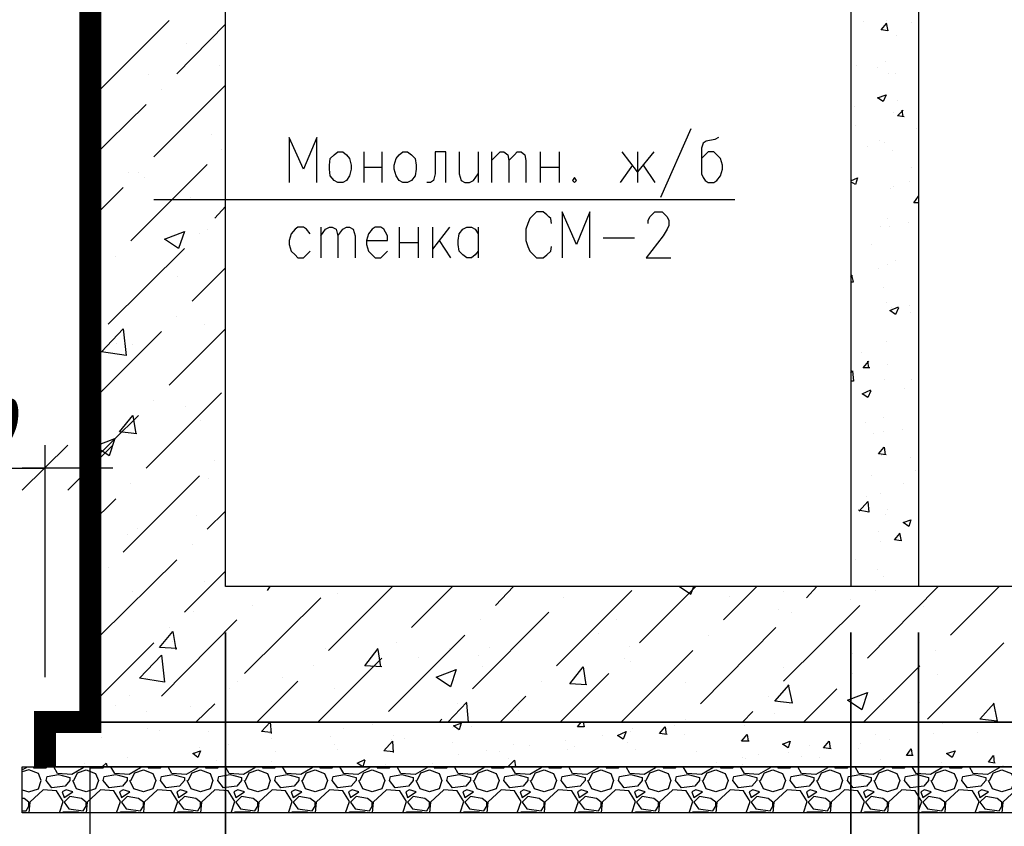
# Model space of a CAD drawing. Extents: x -119078 to 1619993, y 264752 to 340742.
# Tile 173 of 220: x 1038850 to 1043219, y 303862 to 307439. Entities that reach past the tile are written whole.
import ezdxf

# ---------------------------------------------------------------- set-up
doc = ezdxf.new("R2010")
doc.units = 0
doc.header["$MEASUREMENT"] = 0
doc.linetypes.add('CONTI', pattern=[0])
doc.layers.get('0').update_dxf_attribs({"color": 250, "linetype": 'CONTI'})
doc.layers.add('PDF _Геометрия', color=250, linetype='Continuous')
doc.layers.add('PDF _Текст', color=7, linetype='Continuous')
doc.styles.add('ICOCPEUR', font='isocpeui.ttf')
doc.styles.add('PDF ISOCPEUR Italic', font='isocpeui.ttf')

msp = doc.modelspace()

# ---------------------------------------------------------------- linework, layer by layer
at = {"layer": 'PDF _Геометрия', "color": 7, "lineweight": -3}
for points in [[(1052361.402, 311520.949), (1052361.402, 304324.094), (1039161.523, 304324.094), (1039161.523, 311520.949)], [(1040262.219, 306852.908), (1040283.386, 306852.908), (1040300.32, 306840.207), (1040313.02, 306823.273), (1040321.487, 306793.639), (1040321.487, 306776.706), (1040313.02, 306747.071), (1040300.32, 306725.904), (1040283.386, 306717.437), (1040262.219, 306717.437), (1040245.285, 306725.904), (1040228.351, 306747.071), (1040224.118, 306776.706), (1040224.118, 306793.639), (1040228.351, 306823.273), (1040245.285, 306840.207)], [(1040550.093, 306852.908), (1040571.26, 306852.908), (1040588.194, 306840.207), (1040605.128, 306823.273), (1040609.361, 306793.639), (1040609.361, 306776.706), (1040605.128, 306747.071), (1040588.194, 306725.904), (1040571.26, 306717.437), (1040550.093, 306717.437), (1040533.159, 306725.904), (1040520.459, 306747.071), (1040511.992, 306776.706), (1040511.992, 306793.639), (1040520.459, 306823.273), (1040533.159, 306840.207)], [(1041312.113, 306738.605), (1041303.646, 306725.904), (1041312.113, 306717.437), (1041320.58, 306725.904)], [(1038962.551, 304324.094), (1052564.607, 304324.094), (1052564.607, 304125.122), (1038962.551, 304125.122)], [(1038860.949, 304125.122), (1052661.976, 304125.122), (1052661.976, 303921.917), (1038860.949, 303921.917)]]:
    msp.add_lwpolyline(points, close=True, dxfattribs=at)
for points in [[(1051764.486, 311520.949), (1051764.486, 304925.243), (1039762.672, 304925.243), (1039762.672, 311520.949)], [(1042537.672, 311520.949), (1042537.672, 304925.243)], [(1042838.247, 311520.949), (1042838.247, 304925.243)], [(1041828.593, 306954.51), (1041693.123, 306649.702)], [(1040169.083, 306717.437), (1040169.083, 306916.409), (1040109.815, 306776.706), (1040046.313, 306916.409), (1040046.313, 306717.437)], [(1041951.363, 306916.409), (1041934.429, 306907.942), (1041896.328, 306899.475), (1041883.628, 306891.009), (1041875.161, 306869.841), (1041875.161, 306755.538), (1041883.628, 306738.605), (1041892.095, 306725.904), (1041904.795, 306717.437), (1041930.196, 306717.437), (1041942.896, 306725.904), (1041959.83, 306747.071), (1041968.297, 306776.706), (1041968.297, 306793.639), (1041959.83, 306823.273), (1041951.363, 306831.74), (1041942.896, 306840.207), (1041930.196, 306852.908), (1041904.795, 306852.908), (1041892.095, 306840.207), (1041875.161, 306823.273)], [(1040376.522, 306852.908), (1040376.522, 306717.437)], [(1040456.957, 306852.908), (1040456.957, 306717.437)], [(1040740.598, 306717.437), (1040740.598, 306852.908), (1040694.03, 306852.908), (1040694.03, 306755.538), (1040685.563, 306725.904), (1040672.863, 306717.437), (1040655.929, 306717.437)], [(1040799.866, 306852.908), (1040799.866, 306755.538), (1040808.333, 306725.904), (1040825.267, 306717.437), (1040846.434, 306717.437), (1040863.368, 306725.904), (1040884.535, 306755.538)], [(1040884.535, 306852.908), (1040884.535, 306717.437)], [(1040943.803, 306852.908), (1040943.803, 306717.437)], [(1040943.803, 306814.807), (1040969.204, 306840.207), (1040981.904, 306852.908), (1040998.838, 306852.908), (1041015.772, 306840.207), (1041020.005, 306814.807), (1041020.005, 306717.437)], [(1041020.005, 306814.807), (1041045.406, 306840.207), (1041058.106, 306852.908), (1041075.04, 306852.908), (1041091.974, 306840.207), (1041096.207, 306814.807), (1041096.207, 306717.437)], [(1041159.709, 306852.908), (1041159.709, 306717.437)], [(1041244.378, 306852.908), (1041244.378, 306717.437)], [(1041663.489, 306852.908), (1041591.52, 306764.005), (1041523.785, 306852.908)], [(1041591.52, 306852.908), (1041591.52, 306717.437)], [(1040376.522, 306785.172), (1040456.957, 306785.172)], [(1041159.709, 306785.172), (1041244.378, 306785.172)], [(1041515.318, 306717.437), (1041570.353, 306793.639)], [(1041616.921, 306793.639), (1041667.722, 306717.437)], [(1039445.164, 306641.235), (1042023.331, 306641.235)], [(1041210.51, 306535.399), (1041206.277, 306556.566), (1041197.81, 306565.033), (1041189.343, 306573.5), (1041172.409, 306586.201), (1041142.775, 306586.201), (1041130.075, 306573.5), (1041121.608, 306565.033), (1041113.141, 306556.566), (1041104.674, 306535.399), (1041096.207, 306509.999), (1041096.207, 306459.197), (1041104.674, 306433.797), (1041113.141, 306412.629), (1041130.075, 306395.696), (1041142.775, 306382.995), (1041172.409, 306382.995), (1041189.343, 306395.696), (1041206.277, 306412.629), (1041210.51, 306433.797)], [(1041379.848, 306382.995), (1041379.848, 306586.201), (1041320.58, 306442.263), (1041257.078, 306586.201), (1041257.078, 306382.995)], [(1041638.088, 306535.399), (1041638.088, 306548.1), (1041646.555, 306565.033), (1041655.022, 306573.5), (1041667.722, 306586.201), (1041701.59, 306586.201), (1041714.29, 306573.5), (1041722.757, 306565.033), (1041731.224, 306548.1), (1041731.224, 306526.932), (1041722.757, 306509.999), (1041705.823, 306480.364), (1041629.621, 306382.995), (1041739.691, 306382.995)], [(1040139.449, 306488.831), (1040122.515, 306509.999), (1040109.815, 306518.465), (1040084.414, 306518.465), (1040071.714, 306509.999), (1040054.78, 306488.831), (1040046.313, 306459.197), (1040046.313, 306442.263), (1040054.78, 306412.629), (1040071.714, 306395.696), (1040084.414, 306382.995), (1040109.815, 306382.995), (1040122.515, 306395.696), (1040139.449, 306412.629)], [(1040186.017, 306518.465), (1040186.017, 306382.995)], [(1040186.017, 306480.364), (1040207.184, 306509.999), (1040224.118, 306518.465), (1040236.818, 306518.465), (1040253.752, 306509.999), (1040262.219, 306480.364), (1040262.219, 306382.995)], [(1040262.219, 306480.364), (1040283.386, 306509.999), (1040300.32, 306518.465), (1040313.02, 306518.465), (1040329.954, 306509.999), (1040338.421, 306480.364), (1040338.421, 306382.995)], [(1040389.222, 306459.197), (1040482.358, 306459.197), (1040482.358, 306480.364), (1040473.891, 306497.298), (1040465.424, 306509.999), (1040452.724, 306518.465), (1040427.323, 306518.465), (1040414.623, 306509.999), (1040397.689, 306488.831), (1040389.222, 306459.197), (1040389.222, 306442.263), (1040397.689, 306412.629), (1040414.623, 306395.696), (1040427.323, 306382.995), (1040452.724, 306382.995), (1040465.424, 306395.696), (1040482.358, 306412.629)], [(1040533.159, 306518.465), (1040533.159, 306382.995)], [(1040617.828, 306518.465), (1040617.828, 306382.995)], [(1040681.33, 306518.465), (1040681.33, 306382.995)], [(1040757.532, 306518.465), (1040681.33, 306421.096)], [(1040884.535, 306412.629), (1040871.835, 306395.696), (1040854.901, 306382.995), (1040833.734, 306382.995), (1040816.8, 306395.696), (1040808.333, 306404.162), (1040799.866, 306412.629), (1040795.633, 306442.263), (1040795.633, 306459.197), (1040799.866, 306488.831), (1040816.8, 306509.999), (1040833.734, 306518.465), (1040854.901, 306518.465), (1040871.835, 306509.999), (1040884.535, 306488.831)], [(1040884.535, 306518.465), (1040884.535, 306382.995)], [(1040533.159, 306450.73), (1040617.828, 306450.73)], [(1040710.964, 306459.197), (1040761.765, 306382.995)], [(1041439.116, 306471.898), (1041578.82, 306471.898)]]:
    msp.add_lwpolyline(points, dxfattribs=at)
at = {"layer": 'PDF _Геометрия', "color": 7, "lineweight": -3, "const_width": 97.369}
msp.add_lwpolyline([(1039163.64, 310924.033), (1039163.64, 304324.094), (1038962.551, 304324.094), (1038962.551, 304125.122)], dxfattribs=at)
at = {"layer": 'PDF _Геометрия', "color": 8, "lineweight": -3, "true_color": 0x767676}
for points in [[(1039174.224, 307097), (1039512.899, 307435.675)], [(1042694.31, 307435.675), (1042694.31, 307435.675)], [(1039208.091, 307401.808), (1039208.091, 307401.808)], [(1039546.767, 307198.602), (1039762.672, 307418.742)], [(1042592.707, 307431.442), (1042592.707, 307431.442)], [(1042694.31, 307422.975), (1042702.777, 307389.107), (1042673.142, 307393.341), (1042698.543, 307422.975)], [(1042808.613, 307427.208), (1042808.613, 307427.208)], [(1039711.871, 307351.006), (1039711.871, 307351.006)], [(1042740.878, 307367.94), (1042740.878, 307367.94)], [(1039174.224, 307325.606), (1039174.224, 307325.606)], [(1039589.101, 307334.073), (1039589.101, 307334.073)], [(1039737.272, 307236.703), (1039737.272, 307236.703)], [(1042563.073, 307236.703), (1042563.073, 307236.703)], [(1042656.209, 307228.237), (1042656.209, 307228.237)], [(1042690.076, 307253.637), (1042690.076, 307253.637)], [(1039419.763, 307194.369), (1039419.763, 307194.369)], [(1042707.01, 307198.602), (1042707.01, 307198.602)], [(1042736.644, 307198.602), (1042736.644, 307198.602)], [(1039445.164, 306830.293), (1039762.672, 307147.801)], [(1039479.031, 307130.867), (1039479.031, 307130.867)], [(1039161.523, 306817.593), (1039411.296, 307063.132)], [(1042554.606, 307054.665), (1042554.606, 307054.665)], [(1042745.111, 307080.066), (1042745.111, 307080.066)], [(1042728.177, 307029.265), (1042728.177, 307029.265)], [(1042774.745, 307008.098), (1042745.111, 307012.331), (1042770.512, 307037.732)], [(1042770.512, 307008.098), (1042766.278, 307037.732)], [(1042558.839, 306969.997), (1042558.839, 306969.997)], [(1042829.78, 306957.296), (1042829.78, 306957.296)], [(1039699.171, 306927.662), (1039699.171, 306927.662)], [(1042613.874, 306876.861), (1042613.874, 306876.861)], [(1042664.676, 306902.261), (1042664.676, 306902.261)], [(1042685.843, 306893.795), (1042685.843, 306893.795)], [(1039745.738, 306864.16), (1039745.738, 306864.16)], [(1042723.944, 306859.927), (1042723.944, 306859.927)], [(1039343.561, 306457.75), (1039682.237, 306796.425)], [(1042808.613, 306783.725), (1042808.613, 306783.725)], [(1039330.861, 306762.558), (1039330.861, 306762.558)], [(1039377.429, 306762.558), (1039377.429, 306762.558)], [(1039402.829, 306737.157), (1039402.829, 306737.157)], [(1042537.672, 306724.457), (1042567.306, 306737.157), (1042558.839, 306707.523), (1042537.672, 306720.223)], [(1039161.523, 306546.652), (1039309.694, 306694.823)], [(1042728.177, 306699.056), (1042728.177, 306699.056)], [(1042800.146, 306720.223), (1042800.146, 306720.223)], [(1039606.035, 306648.255), (1039606.035, 306648.255)], [(1042715.477, 306690.589), (1042715.477, 306690.589)], [(1042838.247, 306627.088), (1042817.08, 306627.088), (1042838.247, 306656.722)], [(1042838.247, 306656.722), (1042838.247, 306656.722)], [(1039161.523, 306618.621), (1039178.457, 306639.788)], [(1039161.523, 306559.352), (1039191.157, 306559.352), (1039174.224, 306639.788)], [(1039716.104, 306559.352), (1039762.672, 306610.154)], [(1042668.909, 306521.251), (1042668.909, 306521.251)], [(1042702.777, 306555.119), (1042702.777, 306555.119)], [(1042711.243, 306521.251), (1042711.243, 306521.251)], [(1042795.912, 306538.185), (1042795.912, 306538.185)], [(1042838.247, 306517.018), (1042838.247, 306517.018)], [(1042838.247, 306517.018), (1042838.247, 306517.018)], [(1039195.391, 306504.318), (1039195.391, 306504.318)], [(1039648.369, 306491.617), (1039648.369, 306491.617)], [(1039682.237, 306508.551), (1039682.237, 306508.551)], [(1042630.808, 306440.816), (1042630.808, 306440.816)], [(1039241.959, 306089.44), (1039580.634, 306423.882)], [(1039275.826, 306390.015), (1039275.826, 306390.015)], [(1042702.777, 306351.914), (1042702.777, 306351.914)], [(1042736.644, 306373.081), (1042736.644, 306373.081)], [(1039161.523, 306279.945), (1039208.091, 306322.28)], [(1039551, 306301.112), (1039551, 306301.112)], [(1039614.502, 306191.043), (1039762.672, 306339.213)], [(1042537.672, 306296.879), (1042546.139, 306305.346)], [(1042537.672, 306275.712), (1042550.373, 306275.712), (1042541.906, 306305.346)], [(1042660.442, 306334.98), (1042660.442, 306334.98)], [(1042681.609, 306250.311), (1042681.609, 306250.311)], [(1042698.543, 306182.576), (1042698.543, 306182.576)], [(1042800.146, 306169.876), (1042800.146, 306169.876)], [(1042749.344, 306161.409), (1042736.644, 306131.775), (1042711.243, 306148.708), (1042749.344, 306165.642)], [(1042719.71, 306161.409), (1042719.71, 306161.409)], [(1042804.379, 306140.241), (1042804.379, 306140.241)], [(1039546.767, 306123.308), (1039546.767, 306123.308)], [(1039669.536, 306085.207), (1039669.536, 306085.207)], [(1039161.523, 305738.064), (1039479.031, 306055.573)], [(1039512.899, 305818.5), (1039762.672, 306068.273)], [(1039174.224, 306021.705), (1039174.224, 306021.705)], [(1039280.06, 306004.771), (1039280.06, 306004.771)], [(1039352.028, 306000.538), (1039352.028, 306000.538)], [(1042694.31, 306013.238), (1042694.31, 306013.238)], [(1042584.24, 305962.437), (1042584.24, 305962.437)], [(1042622.341, 305894.702), (1042592.707, 305894.702), (1042618.108, 305924.336)], [(1042618.108, 305894.702), (1042613.874, 305924.336)], [(1042702.777, 305911.636), (1042702.777, 305911.636)], [(1042702.777, 305911.636), (1042702.777, 305911.636)], [(1042537.672, 305873.535), (1042546.139, 305882.001), (1042550.373, 305835.434), (1042537.672, 305835.434)], [(1042685.843, 305843.9), (1042685.843, 305843.9)], [(1042808.613, 305843.9), (1042808.613, 305843.9)], [(1039216.558, 305797.333), (1039216.558, 305797.333)], [(1039411.296, 305450.19), (1039745.738, 305784.632)], [(1042626.575, 305793.099), (1042613.874, 305763.465), (1042588.474, 305780.399), (1042626.575, 305797.333)], [(1042774.745, 305801.566), (1042774.745, 305801.566)], [(1039445.164, 305750.765), (1039445.164, 305750.765)], [(1039584.868, 305725.364), (1039584.868, 305725.364)], [(1039161.523, 305471.357), (1039377.429, 305683.03)], [(1039368.962, 305602.594), (1039292.76, 305611.061), (1039352.028, 305683.03), (1039364.729, 305602.594)], [(1039652.603, 305661.862), (1039652.603, 305661.862)], [(1042601.174, 305653.395), (1042601.174, 305653.395)], [(1042681.609, 305674.563), (1042681.609, 305674.563)], [(1042639.275, 305602.594), (1042639.275, 305602.594)], [(1042681.609, 305611.061), (1042681.609, 305611.061)], [(1042766.278, 305619.528), (1042766.278, 305619.528)], [(1042694.31, 305509.458), (1042660.442, 305513.692), (1042685.843, 305543.326), (1042690.076, 305509.458)], [(1039716.104, 305484.058), (1039716.104, 305484.058)], [(1042673.142, 305505.225), (1042673.142, 305505.225)], [(1042804.379, 305496.758), (1042804.379, 305496.758)], [(1042825.546, 305441.723), (1042825.546, 305441.723)], [(1039309.694, 305077.647), (1039648.369, 305416.323)], [(1039343.561, 305382.455), (1039343.561, 305382.455)], [(1039686.47, 305403.622), (1039686.47, 305403.622)], [(1042630.808, 305416.323), (1042630.808, 305416.323)], [(1042770.512, 305382.455), (1042770.512, 305382.455)], [(1039161.523, 305200.417), (1039275.826, 305314.72)], [(1042575.773, 305259.685), (1042613.874, 305302.02), (1042618.108, 305255.452), (1042571.54, 305263.919)], [(1042609.641, 305323.187), (1042609.641, 305323.187)], [(1042668.909, 305335.887), (1042668.909, 305335.887)], [(1039682.237, 305179.25), (1039762.672, 305259.685)], [(1042702.777, 305268.152), (1042702.777, 305268.152)], [(1039635.669, 305238.518), (1039635.669, 305238.518)], [(1042690.076, 305242.751), (1042690.076, 305242.751)], [(1039373.195, 305183.483), (1039373.195, 305183.483)], [(1042660.442, 305170.783), (1042660.442, 305170.783)], [(1039326.628, 305153.849), (1039326.628, 305153.849)], [(1042668.909, 305124.215), (1042668.909, 305124.215)], [(1042753.578, 305162.316), (1042762.045, 305128.448), (1042732.411, 305132.682), (1042757.811, 305162.316)], [(1039614.502, 305111.515), (1039614.502, 305111.515)], [(1039208.091, 304709.337), (1039546.767, 305043.779)], [(1042558.839, 305043.779), (1042558.839, 305043.779)], [(1039241.959, 305009.912), (1039241.959, 305009.912)], [(1039580.634, 304810.94), (1039762.672, 304992.978)], [(1042656.209, 305001.445), (1042656.209, 305001.445)], [(1039669.536, 304946.41), (1039669.536, 304946.41)], [(1042681.609, 304967.578), (1042681.609, 304967.578)], [(1039161.523, 304929.477), (1039174.224, 304942.177)], [(1039352.028, 304904.076), (1039352.028, 304904.076)], [(1039948.944, 304908.309), (1039961.644, 304925.243)], [(1040219.884, 304641.602), (1040503.525, 304925.243)], [(1040588.194, 304743.205), (1040770.232, 304925.243)], [(1040960.737, 304840.574), (1041041.172, 304925.243)], [(1041231.677, 304573.867), (1041566.119, 304908.309)], [(1041599.987, 304675.47), (1041849.76, 304925.243)], [(1041777.792, 304925.243), (1041828.593, 304891.376), (1041841.293, 304925.243)], [(1041972.53, 304777.073), (1042120.701, 304925.243)], [(1042239.237, 304904.076), (1042239.237, 304904.076)], [(1042340.84, 304874.442), (1042387.408, 304925.243)], [(1042611.78, 304607.735), (1042925.055, 304925.243)], [(1042645.648, 304908.309), (1042645.648, 304908.309)], [(1042980.09, 304709.337), (1043195.995, 304925.243)], [(1039847.341, 304540), (1040186.017, 304874.442)], [(1040262.219, 304895.609), (1040262.219, 304895.609)], [(1041261.311, 304874.442), (1041261.311, 304874.442)], [(1042000.025, 304882.909), (1042000.025, 304882.909)], [(1042535.578, 304865.975), (1042535.578, 304865.975)], [(1039622.969, 304815.174), (1039622.969, 304815.174)], [(1039881.209, 304840.574), (1039881.209, 304840.574)], [(1042218.07, 304823.64), (1042218.07, 304823.64)], [(1042239.237, 304506.132), (1042577.912, 304840.574)], [(1042861.553, 304836.341), (1042861.553, 304836.341)], [(1039479.031, 304438.397), (1039813.474, 304777.073)], [(1040859.134, 304472.265), (1041197.81, 304810.94)], [(1040893.002, 304777.073), (1040893.002, 304777.073)], [(1041498.384, 304777.073), (1041498.384, 304777.073)], [(1042273.105, 304810.94), (1042273.105, 304810.94)], [(1039546.767, 304650.069), (1039470.565, 304654.303), (1039529.833, 304726.271), (1039542.533, 304645.836)], [(1039512.899, 304743.205), (1039512.899, 304743.205)], [(1041870.927, 304404.529), (1042205.369, 304743.205)], [(1042201.136, 304738.972), (1042201.136, 304738.972)], [(1040486.591, 304370.662), (1040825.267, 304709.337)], [(1041417.949, 304717.804), (1041417.949, 304717.804)], [(1041904.795, 304709.337), (1041904.795, 304709.337)], [(1039161.523, 304391.829), (1039445.164, 304675.47)], [(1039529.833, 304679.703), (1039529.833, 304679.703)], [(1040207.184, 304650.069), (1040207.184, 304650.069)], [(1040456.957, 304569.634), (1040380.755, 304573.867), (1040440.023, 304650.069)], [(1040452.724, 304569.634), (1040440.023, 304645.836)], [(1040520.459, 304675.47), (1040520.459, 304675.47)], [(1040757.532, 304650.069), (1040757.532, 304650.069)], [(1040935.336, 304654.303), (1040935.336, 304654.303)], [(1041519.551, 304324.094), (1041837.06, 304641.602)], [(1041557.652, 304658.536), (1041557.652, 304658.536)], [(1042878.487, 304336.794), (1043217.163, 304675.47)], [(1042912.355, 304641.602), (1042912.355, 304641.602)], [(1040173.316, 304324.094), (1040456.957, 304607.735)], [(1040617.828, 304611.968), (1040617.828, 304611.968)], [(1040884.535, 304620.435), (1040884.535, 304620.435)], [(1041532.252, 304607.735), (1041532.252, 304607.735)], [(1042544.045, 304628.902), (1042544.045, 304628.902)], [(1040152.149, 304573.867), (1040152.149, 304573.867)], [(1040905.702, 304569.634), (1040905.702, 304569.634)], [(1041367.148, 304489.198), (1041290.946, 304493.432), (1041350.214, 304569.634), (1041362.914, 304489.198)], [(1041561.886, 304590.801), (1041561.886, 304590.801)], [(1042239.237, 304565.4), (1042239.237, 304565.4)], [(1042594.846, 304324.094), (1042844.619, 304573.867)], [(1040016.679, 304523.066), (1040016.679, 304523.066)], [(1041248.611, 304324.094), (1041464.517, 304540)], [(1042544.045, 304540), (1042544.045, 304540)], [(1042920.821, 304535.766), (1042920.821, 304535.766)], [(1039779.606, 304472.265), (1039779.606, 304472.265)], [(1039817.707, 304506.132), (1039817.707, 304506.132)], [(1039902.376, 304324.094), (1040084.414, 304506.132)], [(1040245.285, 304472.265), (1040245.285, 304472.265)], [(1041163.942, 304506.132), (1041163.942, 304506.132)], [(1041803.192, 304501.899), (1041803.192, 304501.899)], [(1042260.404, 304489.198), (1042277.338, 304408.763), (1042201.136, 304417.23), (1042264.638, 304489.198)], [(1042328.139, 304324.094), (1042476.31, 304472.265)], [(1039335.094, 304442.63), (1039335.094, 304442.63)], [(1040981.904, 304324.094), (1041096.207, 304438.397)], [(1042171.502, 304438.397), (1042171.502, 304438.397)], [(1042683.749, 304425.697), (1042683.749, 304425.697)], [(1039275.826, 304396.063), (1039275.826, 304396.063)], [(1039606.035, 304391.829), (1039606.035, 304391.829)], [(1039631.435, 304324.094), (1039716.104, 304404.529)], [(1040749.065, 304324.094), (1040833.734, 304412.996)], [(1040791.399, 304404.529), (1040791.399, 304404.529)], [(1040842.2, 304324.094), (1040833.734, 304408.763)], [(1042844.619, 304412.996), (1042844.619, 304412.996)], [(1043170.595, 304408.763), (1043187.528, 304328.327), (1043111.326, 304336.794), (1043174.828, 304408.763)], [(1039411.296, 304370.662), (1039411.296, 304370.662)], [(1040710.964, 304324.094), (1040723.664, 304336.794)], [(1041062.34, 304374.895), (1041062.34, 304374.895)], [(1041803.192, 304336.794), (1041803.192, 304336.794)], [(1042057.199, 304324.094), (1042103.767, 304370.662)], [(1042201.136, 304362.195), (1042201.136, 304362.195)], [(1043183.295, 304370.662), (1043183.295, 304370.662)], [(1039098.022, 304302.927), (1039098.022, 304302.927)], [(1039144.589, 304307.16), (1039144.589, 304307.16)], [(1039415.53, 304294.46), (1039415.53, 304294.46)], [(1039965.878, 304277.526), (1039923.543, 304281.76), (1039961.644, 304324.094), (1039965.878, 304273.293)], [(1040287.619, 304294.46), (1040287.619, 304294.46)], [(1040414.623, 304311.394), (1040414.623, 304311.394)], [(1040770.232, 304298.693), (1040770.232, 304298.693)], [(1040854.901, 304302.927), (1040854.901, 304302.927)], [(1041350.214, 304324.094), (1041354.447, 304302.927), (1041324.813, 304302.927), (1041341.747, 304324.094)], [(1041570.353, 304294.46), (1041570.353, 304294.46)], [(1041722.757, 304269.059), (1041688.889, 304273.293), (1041714.29, 304302.927), (1041718.523, 304269.059)], [(1041756.624, 304307.16), (1041756.624, 304307.16)], [(1042065.666, 304307.16), (1042065.666, 304307.16)], [(1042946.222, 304319.861), (1042946.222, 304319.861)], [(1039212.325, 304256.359), (1039212.325, 304256.359)], [(1039470.565, 304285.993), (1039470.565, 304285.993)], [(1039686.47, 304281.76), (1039686.47, 304281.76)], [(1039957.411, 304273.293), (1039957.411, 304273.293)], [(1039965.878, 304252.125), (1039965.878, 304252.125)], [(1040228.351, 304260.592), (1040228.351, 304260.592)], [(1040499.291, 304247.892), (1040499.291, 304247.892)], [(1040507.758, 304264.826), (1040507.758, 304264.826)], [(1040558.56, 304252.125), (1040558.56, 304252.125)], [(1041434.883, 304264.826), (1041434.883, 304264.826)], [(1041561.886, 304281.76), (1041561.886, 304281.76)], [(1041798.959, 304269.059), (1041798.959, 304269.059)], [(1042086.833, 304239.425), (1042052.965, 304239.425), (1042078.366, 304269.059), (1042082.6, 304239.425)], [(1042649.881, 304269.059), (1042649.881, 304269.059)], [(1042709.149, 304247.892), (1042709.149, 304247.892)], [(1042903.888, 304273.293), (1042903.888, 304273.293)], [(1043098.626, 304277.526), (1043098.626, 304277.526)], [(1039648.369, 304209.791), (1039648.369, 304209.791)], [(1039775.373, 304226.725), (1039775.373, 304226.725)], [(1040245.285, 304226.725), (1040245.285, 304226.725)], [(1040262.219, 304201.324), (1040262.219, 304201.324)], [(1040507.758, 304192.857), (1040465.424, 304197.091), (1040503.525, 304239.425), (1040507.758, 304188.624)], [(1040770.232, 304235.192), (1040770.232, 304235.192)], [(1041041.172, 304226.725), (1041041.172, 304226.725)], [(1041113.141, 304222.491), (1041113.141, 304222.491)], [(1041274.012, 304243.659), (1041274.012, 304243.659)], [(1041282.479, 304201.324), (1041282.479, 304201.324)], [(1041312.113, 304214.024), (1041312.113, 304214.024)], [(1041544.952, 304235.192), (1041544.952, 304235.192)], [(1041583.053, 304201.324), (1041583.053, 304201.324)], [(1042353.54, 304218.258), (1042353.54, 304218.258)], [(1042450.909, 304205.558), (1042417.042, 304209.791), (1042442.442, 304239.425), (1042446.676, 304205.558)], [(1042573.679, 304205.558), (1042573.679, 304205.558)], [(1042582.146, 304230.958), (1042582.146, 304230.958)], [(1042814.985, 304175.923), (1042785.351, 304175.923), (1042806.518, 304205.558), (1042810.752, 304175.923)], [(1042840.386, 304243.659), (1042840.386, 304243.659)], [(1039326.628, 304167.457), (1039326.628, 304167.457)], [(1039987.045, 304192.857), (1039987.045, 304192.857)], [(1040380.755, 304154.756), (1040372.288, 304125.122), (1040346.888, 304142.056), (1040380.755, 304158.99)], [(1040795.633, 304180.157), (1040795.633, 304180.157)], [(1040922.636, 304197.091), (1040922.636, 304197.091)], [(1040977.671, 304192.857), (1040977.671, 304192.857)], [(1041020.005, 304163.223), (1041020.005, 304163.223)], [(1041853.994, 304192.857), (1041853.994, 304192.857)], [(1042057.199, 304167.457), (1042057.199, 304167.457)], [(1042069.899, 304163.223), (1042069.899, 304163.223)], [(1042129.167, 304180.157), (1042129.167, 304180.157)], [(1042260.404, 304188.624), (1042260.404, 304188.624)], [(1042319.672, 304171.69), (1042319.672, 304171.69)], [(1042400.108, 304167.457), (1042400.108, 304167.457)], [(1042671.048, 304158.99), (1042671.048, 304158.99)], [(1043179.062, 304142.056), (1043149.427, 304146.289), (1043170.595, 304175.923), (1043174.828, 304142.056)], [(1038877.882, 304125.122), (1038877.882, 304120.889), (1038860.949, 304112.422)], [(1038911.75, 304125.122), (1038911.75, 304120.889), (1038966.785, 304120.889), (1038971.018, 304125.122)], [(1039131.889, 304125.122), (1039131.889, 304120.889), (1039081.088, 304091.255), (1039017.586, 304095.488), (1039000.652, 304125.122)], [(1039009.119, 304125.122), (1039009.119, 304125.122)], [(1039136.123, 304142.056), (1039136.123, 304142.056)], [(1039165.757, 304125.122), (1039165.757, 304120.889), (1039220.791, 304120.889), (1039225.025, 304125.122)], [(1039216.558, 304125.122), (1039233.492, 304142.056), (1039237.725, 304125.122)], [(1039385.896, 304125.122), (1039385.896, 304120.889), (1039335.094, 304091.255), (1039271.593, 304095.488), (1039254.659, 304125.122)], [(1039419.763, 304125.122), (1039419.763, 304120.889), (1039474.798, 304120.889), (1039479.031, 304125.122)], [(1039639.902, 304125.122), (1039639.902, 304120.889), (1039589.101, 304091.255), (1039525.599, 304095.488), (1039508.666, 304125.122)], [(1039673.77, 304125.122), (1039673.77, 304120.889), (1039728.805, 304120.889), (1039733.038, 304125.122)], [(1039724.571, 304154.756), (1039724.571, 304154.756)], [(1039893.909, 304125.122), (1039893.909, 304120.889), (1039843.108, 304091.255), (1039779.606, 304095.488), (1039762.672, 304125.122)], [(1039927.777, 304125.122), (1039927.777, 304120.889), (1039982.811, 304120.889), (1039987.045, 304125.122)], [(1039965.878, 304150.523), (1039965.878, 304150.523)], [(1040147.916, 304125.122), (1040147.916, 304120.889), (1040097.114, 304091.255), (1040033.613, 304095.488), (1040016.679, 304125.122)], [(1040181.783, 304125.122), (1040181.783, 304120.889), (1040236.818, 304120.889), (1040241.051, 304125.122)], [(1040401.922, 304125.122), (1040401.922, 304120.889), (1040351.121, 304091.255), (1040287.619, 304095.488), (1040270.686, 304125.122)], [(1040435.79, 304125.122), (1040435.79, 304120.889), (1040490.825, 304120.889), (1040495.058, 304125.122)], [(1040473.891, 304137.822), (1040473.891, 304137.822)], [(1040655.929, 304125.122), (1040655.929, 304120.889), (1040605.128, 304091.255), (1040541.626, 304095.488), (1040524.692, 304125.122)], [(1040681.33, 304142.056), (1040681.33, 304142.056)], [(1040689.796, 304125.122), (1040689.796, 304120.889), (1040744.831, 304120.889), (1040749.065, 304125.122)], [(1040761.765, 304129.356), (1040761.765, 304129.356)], [(1040909.936, 304125.122), (1040909.936, 304120.889), (1040859.134, 304091.255), (1040795.633, 304095.488), (1040778.699, 304125.122)], [(1040943.803, 304125.122), (1040943.803, 304120.889), (1040998.838, 304120.889), (1041003.071, 304125.122)], [(1041015.772, 304125.122), (1041045.406, 304154.756), (1041049.639, 304125.122)], [(1041163.942, 304125.122), (1041163.942, 304120.889), (1041113.141, 304091.255), (1041049.639, 304095.488), (1041032.705, 304125.122)], [(1041197.81, 304125.122), (1041197.81, 304120.889), (1041252.845, 304120.889), (1041257.078, 304125.122)], [(1041417.949, 304125.122), (1041417.949, 304120.889), (1041367.148, 304091.255), (1041303.646, 304095.488), (1041286.712, 304125.122)], [(1041451.816, 304125.122), (1041451.816, 304120.889), (1041506.851, 304120.889), (1041511.085, 304125.122)], [(1041671.955, 304125.122), (1041671.955, 304120.889), (1041621.154, 304091.255), (1041557.652, 304095.488), (1041540.719, 304125.122)], [(1041705.823, 304125.122), (1041705.823, 304120.889), (1041760.858, 304120.889), (1041765.091, 304125.122)], [(1041925.962, 304125.122), (1041925.962, 304120.889), (1041875.161, 304091.255), (1041811.659, 304095.488), (1041794.725, 304125.122)], [(1041942.896, 304146.289), (1041942.896, 304146.289)], [(1041959.83, 304125.122), (1041959.83, 304120.889), (1042014.864, 304120.889), (1042019.098, 304125.122)], [(1042179.969, 304125.122), (1042179.969, 304120.889), (1042129.167, 304091.255), (1042065.666, 304095.488), (1042048.732, 304125.122)], [(1042057.199, 304137.822), (1042057.199, 304137.822)], [(1042213.836, 304125.122), (1042213.836, 304120.889), (1042268.871, 304120.889), (1042273.105, 304125.122)], [(1042433.975, 304125.122), (1042433.975, 304120.889), (1042383.174, 304091.255), (1042319.672, 304095.488), (1042302.739, 304125.122)], [(1042467.843, 304125.122), (1042467.843, 304120.889), (1042522.878, 304120.889), (1042527.111, 304125.122)], [(1042687.982, 304125.122), (1042687.982, 304120.889), (1042637.181, 304091.255), (1042573.679, 304095.488), (1042556.745, 304125.122)], [(1042721.85, 304125.122), (1042721.85, 304120.889), (1042776.884, 304120.889), (1042781.118, 304125.122)], [(1042941.989, 304125.122), (1042941.989, 304120.889), (1042891.187, 304091.255), (1042827.686, 304095.488), (1042810.752, 304125.122)], [(1042941.989, 304146.289), (1042941.989, 304146.289)], [(1042975.856, 304125.122), (1042975.856, 304120.889), (1043030.891, 304120.889), (1043035.124, 304125.122)], [(1043195.995, 304125.122), (1043195.995, 304120.889), (1043145.194, 304091.255), (1043081.692, 304095.488), (1043064.759, 304125.122)], [(1043212.929, 304133.589), (1043212.929, 304133.589)], [(1043217.163, 304133.589), (1043217.163, 304133.589)], [(1038860.949, 304023.519), (1038890.583, 304015.053), (1038932.917, 304027.753), (1038945.618, 304065.854), (1038932.917, 304095.488), (1038890.583, 304112.422), (1038860.949, 304103.955)], [(1039089.555, 304065.854), (1039106.488, 304099.721), (1039144.589, 304112.422), (1039186.924, 304095.488), (1039199.624, 304065.854), (1039186.924, 304027.753), (1039144.589, 304015.053), (1039102.255, 304027.753), (1039085.321, 304065.854)], [(1039343.561, 304065.854), (1039360.495, 304099.721), (1039398.596, 304112.422), (1039440.93, 304095.488), (1039453.631, 304065.854), (1039440.93, 304027.753), (1039398.596, 304015.053), (1039356.262, 304027.753), (1039339.328, 304065.854)], [(1039597.568, 304065.854), (1039614.502, 304099.721), (1039652.603, 304112.422), (1039694.937, 304095.488), (1039707.637, 304065.854), (1039694.937, 304027.753), (1039652.603, 304015.053), (1039610.268, 304027.753), (1039593.334, 304065.854)], [(1039851.575, 304065.854), (1039868.508, 304099.721), (1039906.609, 304112.422), (1039948.944, 304095.488), (1039961.644, 304065.854), (1039948.944, 304027.753), (1039906.609, 304015.053), (1039864.275, 304027.753), (1039847.341, 304065.854)], [(1040105.581, 304065.854), (1040122.515, 304099.721), (1040160.616, 304112.422), (1040202.95, 304095.488), (1040215.651, 304065.854), (1040202.95, 304027.753), (1040160.616, 304015.053), (1040118.282, 304027.753), (1040101.348, 304065.854)], [(1040359.588, 304065.854), (1040376.522, 304099.721), (1040414.623, 304112.422), (1040456.957, 304095.488), (1040469.657, 304065.854), (1040456.957, 304027.753), (1040414.623, 304015.053), (1040372.288, 304027.753), (1040355.354, 304065.854)], [(1040613.594, 304065.854), (1040630.528, 304099.721), (1040668.629, 304112.422), (1040710.964, 304095.488), (1040723.664, 304065.854), (1040710.964, 304027.753), (1040668.629, 304015.053), (1040626.295, 304027.753), (1040609.361, 304065.854)], [(1040867.601, 304065.854), (1040884.535, 304099.721), (1040922.636, 304112.422), (1040964.97, 304095.488), (1040977.671, 304065.854), (1040964.97, 304027.753), (1040922.636, 304015.053), (1040880.301, 304027.753), (1040863.368, 304065.854)], [(1041121.608, 304065.854), (1041138.542, 304099.721), (1041176.643, 304112.422), (1041218.977, 304095.488), (1041231.677, 304065.854), (1041218.977, 304027.753), (1041176.643, 304015.053), (1041134.308, 304027.753), (1041117.374, 304065.854)], [(1041375.614, 304065.854), (1041392.548, 304099.721), (1041430.649, 304112.422), (1041472.984, 304095.488), (1041485.684, 304065.854), (1041472.984, 304027.753), (1041430.649, 304015.053), (1041388.315, 304027.753), (1041371.381, 304065.854)], [(1041629.621, 304065.854), (1041646.555, 304099.721), (1041684.656, 304112.422), (1041726.99, 304095.488), (1041739.691, 304065.854), (1041726.99, 304027.753), (1041684.656, 304015.053), (1041642.321, 304027.753), (1041625.388, 304065.854)], [(1041883.628, 304065.854), (1041900.561, 304099.721), (1041938.662, 304112.422), (1041980.997, 304095.488), (1041993.697, 304065.854), (1041980.997, 304027.753), (1041938.662, 304015.053), (1041896.328, 304027.753), (1041879.394, 304065.854)], [(1042137.634, 304065.854), (1042154.568, 304099.721), (1042192.669, 304112.422), (1042235.004, 304095.488), (1042247.704, 304065.854), (1042235.004, 304027.753), (1042192.669, 304015.053), (1042150.335, 304027.753), (1042133.401, 304065.854)], [(1042391.641, 304065.854), (1042408.575, 304099.721), (1042446.676, 304112.422), (1042489.01, 304095.488), (1042501.711, 304065.854), (1042489.01, 304027.753), (1042446.676, 304015.053), (1042404.341, 304027.753), (1042387.408, 304065.854)], [(1042645.648, 304065.854), (1042662.581, 304099.721), (1042700.682, 304112.422), (1042743.017, 304095.488), (1042755.717, 304065.854), (1042743.017, 304027.753), (1042700.682, 304015.053), (1042658.348, 304027.753), (1042641.414, 304065.854)], [(1042899.654, 304065.854), (1042916.588, 304099.721), (1042954.689, 304112.422), (1042997.023, 304095.488), (1043009.724, 304065.854), (1042997.023, 304027.753), (1042954.689, 304015.053), (1042912.355, 304027.753), (1042895.421, 304065.854)], [(1043153.661, 304065.854), (1043170.595, 304099.721), (1043208.696, 304112.422), (1043251.03, 304095.488), (1043263.73, 304065.854), (1043251.03, 304027.753), (1043208.696, 304015.053), (1043166.361, 304027.753), (1043149.427, 304065.854)], [(1038860.949, 303930.384), (1038877.882, 303930.384), (1038890.583, 303951.551), (1038890.583, 303968.485), (1038869.416, 303985.418), (1038860.949, 303985.418)], [(1039026.053, 303921.917), (1039042.987, 303972.718), (1039013.353, 304019.286), (1038954.084, 304023.519), (1038894.816, 303968.485), (1038890.583, 303921.917)], [(1039280.06, 303921.917), (1039296.993, 303972.718), (1039267.359, 304019.286), (1039208.091, 304023.519), (1039148.823, 303968.485), (1039144.589, 303921.917)], [(1039534.066, 303921.917), (1039551, 303972.718), (1039521.366, 304019.286), (1039462.098, 304023.519), (1039402.829, 303968.485), (1039398.596, 303921.917)], [(1039788.073, 303921.917), (1039805.007, 303972.718), (1039775.373, 304019.286), (1039716.104, 304023.519), (1039656.836, 303968.485), (1039652.603, 303921.917)], [(1040042.08, 303921.917), (1040059.013, 303972.718), (1040029.379, 304019.286), (1039970.111, 304023.519), (1039910.843, 303968.485), (1039906.609, 303921.917)], [(1040296.086, 303921.917), (1040313.02, 303972.718), (1040283.386, 304019.286), (1040224.118, 304023.519), (1040164.849, 303968.485), (1040160.616, 303921.917)], [(1040550.093, 303921.917), (1040567.027, 303972.718), (1040537.392, 304019.286), (1040478.124, 304023.519), (1040418.856, 303968.485), (1040414.623, 303921.917)], [(1040804.099, 303921.917), (1040821.033, 303972.718), (1040791.399, 304019.286), (1040732.131, 304023.519), (1040672.863, 303968.485), (1040668.629, 303921.917)], [(1041058.106, 303921.917), (1041075.04, 303972.718), (1041045.406, 304019.286), (1040986.138, 304023.519), (1040926.869, 303968.485), (1040922.636, 303921.917)], [(1041312.113, 303921.917), (1041329.047, 303972.718), (1041299.412, 304019.286), (1041240.144, 304023.519), (1041180.876, 303968.485), (1041176.643, 303921.917)], [(1041566.119, 303921.917), (1041583.053, 303972.718), (1041553.419, 304019.286), (1041494.151, 304023.519), (1041434.883, 303968.485), (1041430.649, 303921.917)], [(1041820.126, 303921.917), (1041837.06, 303972.718), (1041807.426, 304019.286), (1041748.157, 304023.519), (1041688.889, 303968.485), (1041684.656, 303921.917)], [(1042074.133, 303921.917), (1042091.066, 303972.718), (1042061.432, 304019.286), (1042002.164, 304023.519), (1041942.896, 303968.485), (1041938.662, 303921.917)], [(1042328.139, 303921.917), (1042345.073, 303972.718), (1042315.439, 304019.286), (1042256.171, 304023.519), (1042196.903, 303968.485), (1042192.669, 303921.917)], [(1042582.146, 303921.917), (1042599.08, 303972.718), (1042569.446, 304019.286), (1042510.177, 304023.519), (1042450.909, 303968.485), (1042446.676, 303921.917)], [(1042836.153, 303921.917), (1042853.086, 303972.718), (1042823.452, 304019.286), (1042764.184, 304023.519), (1042704.916, 303968.485), (1042700.682, 303921.917)], [(1043090.159, 303921.917), (1043107.093, 303972.718), (1043077.459, 304019.286), (1043018.191, 304023.519), (1042958.922, 303968.485), (1042954.689, 303921.917)], [(1043344.166, 303921.917), (1043361.1, 303972.718), (1043331.466, 304019.286), (1043272.197, 304023.519), (1043212.929, 303968.485), (1043208.696, 303921.917)], [(1039042.987, 303921.917), (1039042.987, 303926.15), (1039110.722, 303926.15), (1039110.722, 303921.917)], [(1039296.993, 303921.917), (1039296.993, 303926.15), (1039364.729, 303926.15), (1039364.729, 303921.917)], [(1039551, 303921.917), (1039551, 303926.15), (1039618.735, 303926.15), (1039618.735, 303921.917)], [(1039805.007, 303921.917), (1039805.007, 303926.15), (1039872.742, 303926.15), (1039872.742, 303921.917)], [(1040059.013, 303921.917), (1040059.013, 303926.15), (1040126.748, 303926.15), (1040126.748, 303921.917)], [(1040313.02, 303921.917), (1040313.02, 303926.15), (1040380.755, 303926.15), (1040380.755, 303921.917)], [(1040567.027, 303921.917), (1040567.027, 303926.15), (1040634.762, 303926.15), (1040634.762, 303921.917)], [(1040821.033, 303921.917), (1040821.033, 303926.15), (1040888.768, 303926.15), (1040888.768, 303921.917)], [(1041075.04, 303921.917), (1041075.04, 303926.15), (1041142.775, 303926.15), (1041142.775, 303921.917)], [(1041329.047, 303921.917), (1041329.047, 303926.15), (1041396.782, 303926.15), (1041396.782, 303921.917)], [(1041583.053, 303921.917), (1041583.053, 303926.15), (1041650.788, 303926.15), (1041650.788, 303921.917)], [(1041837.06, 303921.917), (1041837.06, 303926.15), (1041904.795, 303926.15), (1041904.795, 303921.917)], [(1042091.066, 303921.917), (1042091.066, 303926.15), (1042158.802, 303926.15), (1042158.802, 303921.917)], [(1042345.073, 303921.917), (1042345.073, 303926.15), (1042412.808, 303926.15), (1042412.808, 303921.917)], [(1042599.08, 303921.917), (1042599.08, 303926.15), (1042666.815, 303926.15), (1042666.815, 303921.917)], [(1042853.086, 303921.917), (1042853.086, 303926.15), (1042920.821, 303926.15), (1042920.821, 303921.917)], [(1043107.093, 303921.917), (1043107.093, 303926.15), (1043174.828, 303926.15), (1043174.828, 303921.917)]]:
    msp.add_lwpolyline(points, dxfattribs=at)
for points in [[(1042694.31, 307105.467), (1042681.609, 307075.833), (1042656.209, 307092.766)], [(1039580.634, 306500.084), (1039555.233, 306423.882), (1039491.732, 306466.217)], [(1039322.394, 305949.737), (1039212.325, 305966.67), (1039309.694, 306068.273)], [(1039271.593, 305581.427), (1039246.192, 305505.225), (1039182.69, 305547.559)], [(1042804.379, 305221.584), (1042795.912, 305191.95), (1042770.512, 305208.884)], [(1039491.732, 304501.899), (1039381.662, 304518.832), (1039479.031, 304620.435)], [(1040787.166, 304556.933), (1040761.765, 304480.731), (1040698.263, 304523.066)], [(1042611.78, 304455.331), (1042586.379, 304379.129), (1042522.878, 304421.463)], [(1040808.333, 304319.861), (1040799.866, 304290.226), (1040774.465, 304307.16)], [(1041540.719, 304281.76), (1041528.018, 304247.892), (1041502.618, 304264.826)], [(1042268.871, 304239.425), (1042260.404, 304209.791), (1042235.004, 304226.725)], [(1039652.603, 304197.091), (1039639.902, 304167.457), (1039618.735, 304184.39)], [(1043001.257, 304197.091), (1042988.557, 304167.457), (1042963.156, 304184.39)], [(1038971.018, 304082.788), (1039021.82, 304091.255), (1039072.621, 304078.554), (1039072.621, 304065.854), (1039051.454, 304040.453), (1038992.185, 304031.986), (1038966.785, 304065.854)], [(1039225.025, 304082.788), (1039275.826, 304091.255), (1039326.628, 304078.554), (1039326.628, 304065.854), (1039305.46, 304040.453), (1039246.192, 304031.986), (1039220.791, 304065.854)], [(1039479.031, 304082.788), (1039529.833, 304091.255), (1039580.634, 304078.554), (1039580.634, 304065.854), (1039559.467, 304040.453), (1039500.199, 304031.986), (1039474.798, 304065.854)], [(1039733.038, 304082.788), (1039783.839, 304091.255), (1039834.641, 304078.554), (1039834.641, 304065.854), (1039813.474, 304040.453), (1039754.205, 304031.986), (1039728.805, 304065.854)], [(1039987.045, 304082.788), (1040037.846, 304091.255), (1040088.647, 304078.554), (1040088.647, 304065.854), (1040067.48, 304040.453), (1040008.212, 304031.986), (1039982.811, 304065.854)], [(1040241.051, 304082.788), (1040291.853, 304091.255), (1040342.654, 304078.554), (1040342.654, 304065.854), (1040321.487, 304040.453), (1040262.219, 304031.986), (1040236.818, 304065.854)], [(1040495.058, 304082.788), (1040545.859, 304091.255), (1040596.661, 304078.554), (1040596.661, 304065.854), (1040575.493, 304040.453), (1040516.225, 304031.986), (1040490.825, 304065.854)], [(1040749.065, 304082.788), (1040799.866, 304091.255), (1040850.667, 304078.554), (1040850.667, 304065.854), (1040829.5, 304040.453), (1040770.232, 304031.986), (1040744.831, 304065.854)], [(1041003.071, 304082.788), (1041053.873, 304091.255), (1041104.674, 304078.554), (1041104.674, 304065.854), (1041083.507, 304040.453), (1041024.239, 304031.986), (1040998.838, 304065.854)], [(1041257.078, 304082.788), (1041307.879, 304091.255), (1041358.681, 304078.554), (1041358.681, 304065.854), (1041337.513, 304040.453), (1041278.245, 304031.986), (1041252.845, 304065.854)], [(1041511.085, 304082.788), (1041561.886, 304091.255), (1041612.687, 304078.554), (1041612.687, 304065.854), (1041591.52, 304040.453), (1041532.252, 304031.986), (1041506.851, 304065.854)], [(1041765.091, 304082.788), (1041815.893, 304091.255), (1041866.694, 304078.554), (1041866.694, 304065.854), (1041845.527, 304040.453), (1041786.258, 304031.986), (1041760.858, 304065.854)], [(1042019.098, 304082.788), (1042069.899, 304091.255), (1042120.701, 304078.554), (1042120.701, 304065.854), (1042099.533, 304040.453), (1042040.265, 304031.986), (1042014.864, 304065.854)], [(1042273.105, 304082.788), (1042323.906, 304091.255), (1042374.707, 304078.554), (1042374.707, 304065.854), (1042353.54, 304040.453), (1042294.272, 304031.986), (1042268.871, 304065.854)], [(1042527.111, 304082.788), (1042577.912, 304091.255), (1042628.714, 304078.554), (1042628.714, 304065.854), (1042607.547, 304040.453), (1042548.278, 304031.986), (1042522.878, 304065.854)], [(1042781.118, 304082.788), (1042831.919, 304091.255), (1042882.72, 304078.554), (1042882.72, 304065.854), (1042861.553, 304040.453), (1042802.285, 304031.986), (1042776.884, 304065.854)], [(1043035.124, 304082.788), (1043085.926, 304091.255), (1043136.727, 304078.554), (1043136.727, 304065.854), (1043115.56, 304040.453), (1043056.292, 304031.986), (1043030.891, 304065.854)], [(1039055.687, 304023.519), (1039038.753, 304015.053), (1039047.22, 303989.652), (1039085.321, 304015.053)], [(1039144.589, 303968.485), (1039123.422, 303985.418), (1039072.621, 303993.885), (1039047.22, 303968.485), (1039068.387, 303938.851), (1039131.889, 303930.384), (1039144.589, 303951.551)], [(1039309.694, 304023.519), (1039292.76, 304015.053), (1039301.227, 303989.652), (1039339.328, 304015.053)], [(1039398.596, 303968.485), (1039377.429, 303985.418), (1039326.628, 303993.885), (1039301.227, 303968.485), (1039322.394, 303938.851), (1039385.896, 303930.384), (1039398.596, 303951.551)], [(1039563.7, 304023.519), (1039546.767, 304015.053), (1039555.233, 303989.652), (1039593.334, 304015.053)], [(1039652.603, 303968.485), (1039631.435, 303985.418), (1039580.634, 303993.885), (1039555.233, 303968.485), (1039576.401, 303938.851), (1039639.902, 303930.384), (1039652.603, 303951.551)], [(1039817.707, 304023.519), (1039800.773, 304015.053), (1039809.24, 303989.652), (1039847.341, 304015.053)], [(1039906.609, 303968.485), (1039885.442, 303985.418), (1039834.641, 303993.885), (1039809.24, 303968.485), (1039830.407, 303938.851), (1039893.909, 303930.384), (1039906.609, 303951.551)], [(1040071.714, 304023.519), (1040054.78, 304015.053), (1040063.247, 303989.652), (1040101.348, 304015.053)], [(1040160.616, 303968.485), (1040139.449, 303985.418), (1040088.647, 303993.885), (1040063.247, 303968.485), (1040084.414, 303938.851), (1040147.916, 303930.384), (1040160.616, 303951.551)], [(1040325.72, 304023.519), (1040308.787, 304015.053), (1040317.253, 303989.652), (1040355.354, 304015.053)], [(1040414.623, 303968.485), (1040393.455, 303985.418), (1040342.654, 303993.885), (1040317.253, 303968.485), (1040338.421, 303938.851), (1040401.922, 303930.384), (1040414.623, 303951.551)], [(1040579.727, 304023.519), (1040562.793, 304015.053), (1040571.26, 303989.652), (1040609.361, 304015.053)], [(1040668.629, 303968.485), (1040647.462, 303985.418), (1040596.661, 303993.885), (1040571.26, 303968.485), (1040592.427, 303938.851), (1040655.929, 303930.384), (1040668.629, 303951.551)], [(1040833.734, 304023.519), (1040816.8, 304015.053), (1040825.267, 303989.652), (1040863.368, 304015.053)], [(1040922.636, 303968.485), (1040901.469, 303985.418), (1040850.667, 303993.885), (1040825.267, 303968.485), (1040846.434, 303938.851), (1040909.936, 303930.384), (1040922.636, 303951.551)], [(1041087.74, 304023.519), (1041070.806, 304015.053), (1041079.273, 303989.652), (1041117.374, 304015.053)], [(1041176.643, 303968.485), (1041155.475, 303985.418), (1041104.674, 303993.885), (1041079.273, 303968.485), (1041100.441, 303938.851), (1041163.942, 303930.384), (1041176.643, 303951.551)], [(1041341.747, 304023.519), (1041324.813, 304015.053), (1041333.28, 303989.652), (1041371.381, 304015.053)], [(1041430.649, 303968.485), (1041409.482, 303985.418), (1041358.681, 303993.885), (1041333.28, 303968.485), (1041354.447, 303938.851), (1041417.949, 303930.384), (1041430.649, 303951.551)], [(1041595.753, 304023.519), (1041578.82, 304015.053), (1041587.287, 303989.652), (1041625.388, 304015.053)], [(1041684.656, 303968.485), (1041663.489, 303985.418), (1041612.687, 303993.885), (1041587.287, 303968.485), (1041608.454, 303938.851), (1041671.955, 303930.384), (1041684.656, 303951.551)], [(1041849.76, 304023.519), (1041832.826, 304015.053), (1041841.293, 303989.652), (1041879.394, 304015.053)], [(1041938.662, 303968.485), (1041917.495, 303985.418), (1041866.694, 303993.885), (1041841.293, 303968.485), (1041862.46, 303938.851), (1041925.962, 303930.384), (1041938.662, 303951.551)], [(1042103.767, 304023.519), (1042086.833, 304015.053), (1042095.3, 303989.652), (1042133.401, 304015.053)], [(1042192.669, 303968.485), (1042171.502, 303985.418), (1042120.701, 303993.885), (1042095.3, 303968.485), (1042116.467, 303938.851), (1042179.969, 303930.384), (1042192.669, 303951.551)], [(1042357.773, 304023.519), (1042340.84, 304015.053), (1042349.307, 303989.652), (1042387.408, 304015.053)], [(1042446.676, 303968.485), (1042425.509, 303985.418), (1042374.707, 303993.885), (1042349.307, 303968.485), (1042370.474, 303938.851), (1042433.975, 303930.384), (1042446.676, 303951.551)], [(1042611.78, 304023.519), (1042594.846, 304015.053), (1042603.313, 303989.652), (1042641.414, 304015.053)], [(1042700.682, 303968.485), (1042679.515, 303985.418), (1042628.714, 303993.885), (1042603.313, 303968.485), (1042624.48, 303938.851), (1042687.982, 303930.384), (1042700.682, 303951.551)], [(1042865.787, 304023.519), (1042848.853, 304015.053), (1042857.32, 303989.652), (1042895.421, 304015.053)], [(1042954.689, 303968.485), (1042933.522, 303985.418), (1042882.72, 303993.885), (1042857.32, 303968.485), (1042878.487, 303938.851), (1042941.989, 303930.384), (1042954.689, 303951.551)], [(1043119.793, 304023.519), (1043102.86, 304015.053), (1043111.326, 303989.652), (1043149.427, 304015.053)], [(1043208.696, 303968.485), (1043187.528, 303985.418), (1043136.727, 303993.885), (1043111.326, 303968.485), (1043132.494, 303938.851), (1043195.995, 303930.384), (1043208.696, 303951.551)]]:
    msp.add_lwpolyline(points, close=True, dxfattribs=at)
at = {"layer": 'PDF _Геометрия', "color": 251, "lineweight": -3, "true_color": 0x535353}
for points in [[(1039064.154, 305551.792), (1038860.949, 305352.821)], [(1038962.551, 304523.066), (1038962.551, 305551.792)], [(1039064.154, 305352.821), (1039263.126, 305551.792)], [(1039161.523, 304523.066), (1039161.523, 305551.792)], [(1038162.43, 305450.19), (1038962.551, 305450.19)], [(1039263.126, 305450.19), (1038860.949, 305450.19)], [(1039762.672, 304722.038), (1039762.672, 302901.657), (1039762.672, 304722.038), (1039762.672, 302148.104)], [(1039161.523, 304125.122), (1039161.523, 302901.657)]]:
    msp.add_lwpolyline(points, dxfattribs=at)
for points in [[(1042537.672, 302901.657), (1042537.672, 304722.038)], [(1042838.247, 302901.657), (1042838.247, 304722.038)]]:
    msp.add_lwpolyline(points, close=True, dxfattribs=at)

# ---------------------------------------------------------------- texts
at = {"linetype": 'Continuous', "lineweight": 25, "ltscale": 15, "insert": (12863.76, 311222.017), "char_height": 250, "width": 17877.44941, "attachment_point": 1, "style": 'ICOCPEUR'}
msp.add_mtext('\\pi4862.31;{\\H1.16667x;\\LАнтисейсмические мероприятия\\P\\pi0;\\H0.71428x;\\l       Для обеспечения сейсмостойкости несущих конструкций и фундаментов соблюдены все условия КМК 2.01.03-19 «Строительство в сейсмических районах».\\P\\pi5355.138;\\H1.4x;\\LАнтикоррозионная защита\\l\\P\\pi0;\\H0.71428x;       Защита конструкций от коррозии должна производиться в соответствии КМК 2.03.11-96 "Защита строительных конструкций от коррозии" ГОСТ 9.402-2004 «Покрытия лакокрасочные. Подготовка (металлических поверхностей перед окрашиванием». Антикоррозионное покрытие должно обеспечивать защиту конструкций. \\P       \\A1;Все несущие металлоконструкции грунтовать и\\A0; окрасить эмалью ПФ-115 (ГОСТ6465-76) за 2 раза по грунтовке ГФ-021 (ГОСТ 25129-82)\\A1;.\\P      Для железобетонных конструкций использовать бетон \\A0;на портландцементе по ГОСТ 10178-85*,\\A1; водонепроницаемости W\\A0;4\\A1; и морозостойкостью F100\\A0;.\\A1;\\P\\A0;       \\A1;Все \\A0;поверхности бетонных и ж.б конструкций, соприкасающиеся с грунтом обмазать \\A1;\\C256;горячим битумом за 2 раза\\A0;\\C0; по ГОСТ 28379-89.}\\P\\pi5566.64787;{\\H1.16666x;\\LАнтипросадочные мероприятия\\A1;\\l\\P\\pi0;\\H0.71428x;        В соответствии с требованиями КМК 2.02.01-98 приняты противопросадочные мероприятия для первого типа грунтовых условий. Для устранения просадочных свойств грунтов I типа предусмотрено уплотнение тяжелыми трамбовками грунтов в основании котлованов и устройство подготовки из бетона класса В7,5. Насыпные грунты и строительный мусор толщиной до 1,5м удалить и заменить засыпкой из ГПС до бетонной подготовки.}', dxfattribs=at)
at = {"layer": 'PDF _Текст', "color": 251, "lineweight": 30, "true_color": 0x535353, "insert": (1038352.865, 305510.688), "char_height": 249.9795, "attachment_point": 7, "style": 'PDF ISOCPEUR Italic'}
msp.add_mtext('100', dxfattribs=at)

doc.saveas('drawing.dxf')
